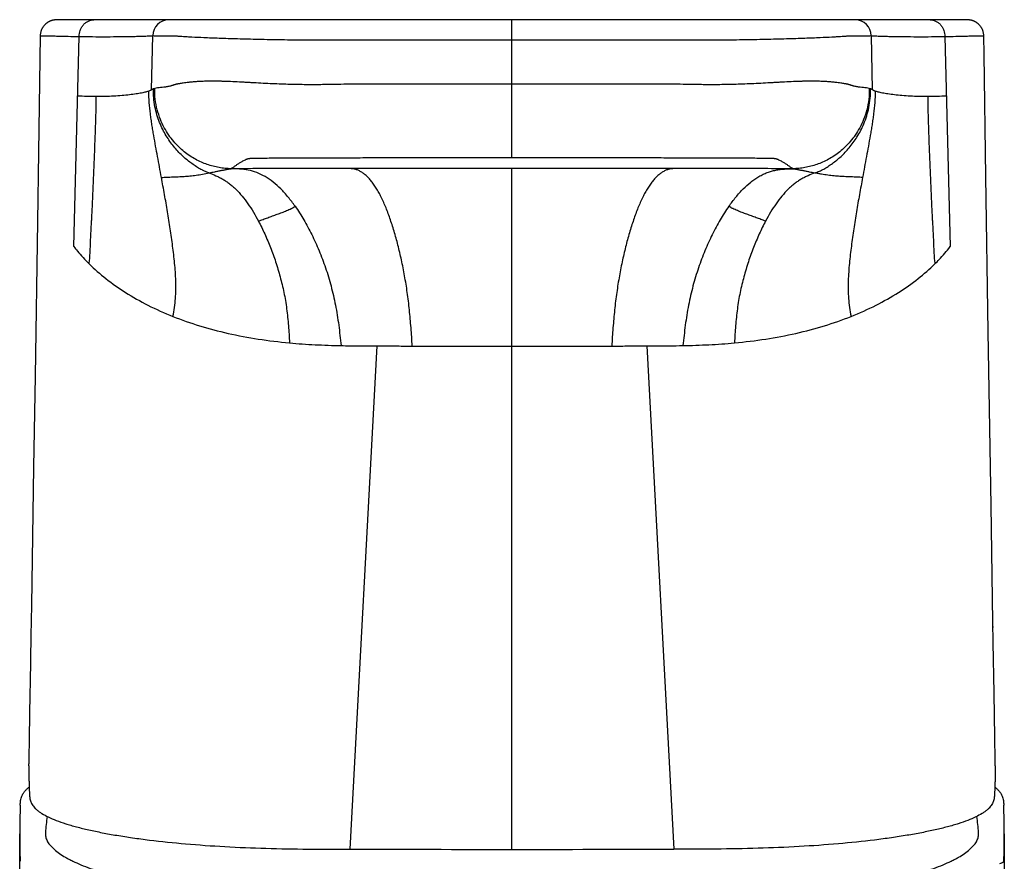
# Model space of a CAD drawing. Header units: millimetres. Extents: x -31 to 283, y -92 to 284.
# Tile 8 of 10: x -27 to 16, y 247 to 284. Entities that reach past the tile are written whole.
import ezdxf

# ---------------------------------------------------------------- set-up
doc = ezdxf.new("R2010")
doc.units = ezdxf.units.MM
doc.header["$LTSCALE"] = 23.1
doc.layers.get('0').update_dxf_attribs({"linetype": 'CONTINUOUS'})

msp = doc.modelspace()

# ---------------------------------------------------------------- linework, layer by layer
at = {"color": 7, "linetype": 'CONTINUOUS'}
for p, q in [((-25.474, 283.918), (-25.48, 283.917)), ((-25.469, 283.918), (-25.474, 283.918)), ((-25.462, 283.918), (-25.469, 283.918)), ((-25.458, 283.918), (-25.462, 283.918)), ((-25.45, 283.918), (-25.462, 283.918)), ((-25.445, 283.918), (-25.45, 283.918)), ((-24.879, 283.92), (-25.445, 283.918)), ((-25.444, 283.918), (-25.445, 283.918)), ((-20.504, 283.921), (-25.026, 283.92)), ((-17.866, 283.927), (-20.508, 283.921)), ((-6.776, 283.927), (-19.504, 283.926)), ((-14.477, 283.927), (-17.641, 283.927)), ((8.596, 283.926), (-13.342, 283.927)), ((9.577, 283.922), (9.538, 283.922)), ((9.742, 283.921), (9.664, 283.921)), ((14.219, 283.92), (9.697, 283.921)), ((12.946, 283.92), (12.946, 283.92)), ((14.321, 283.92), (14.219, 283.92)), ((14.598, 283.918), (14.321, 283.92)), ((14.606, 283.918), (14.598, 283.918)), ((14.619, 283.918), (14.605, 283.918)), ((14.611, 283.918), (14.606, 283.918)), ((14.623, 283.918), (14.619, 283.918)), ((14.624, 283.918), (14.619, 283.918)), ((14.627, 283.918), (14.624, 283.918)), ((14.632, 283.918), (14.627, 283.918)), ((-26.147, 283.221), (-26.224, 278.105)), ((15.32, 282.392), (15.307, 283.221)), ((15.401, 277.045), (15.32, 282.392)), ((-26.224, 278.105), (-26.27, 275.067)), ((15.506, 270.22), (15.401, 277.045)), ((-26.27, 275.067), (-26.376, 268.265)), ((15.627, 262.582), (15.506, 270.22)), ((-26.376, 268.265), (-26.44, 264.265)), ((-26.44, 264.265), (-26.537, 258.204)), ((15.71, 257.482), (15.627, 262.582)), ((-26.537, 258.204), (-26.559, 256.868)), ((15.725, 256.576), (15.71, 257.482)), ((15.714, 257.222), (15.712, 257.328)), ((-26.559, 256.868), (-26.595, 254.79)), ((15.764, 254.343), (15.725, 256.576)), ((-26.595, 254.79), (-26.603, 254.343)), ((-27.05, 130.926), (-27.05, 248.163)), ((-25.918, 248.217), (-25.92, 248.169)), ((15.08, 248.169), (15.078, 248.217)), ((16.21, 248.163), (16.21, 130.926))]:
    msp.add_line(p, q, dxfattribs=at)
at = {"color": 9, "linetype": 'CONTINUOUS'}
for p, q in [((-5.42, 277.871), (-5.42, 283.927)), ((-24.667, 273.957), (-24.434, 283.189)), ((-21.253, 280.852), (-21.207, 283.226)), ((10.414, 280.852), (10.368, 283.226)), ((13.595, 283.189), (13.828, 273.957)), ((-5.42, 247.483), (-5.42, 277.395)), ((-12.525, 247.488), (-11.347, 269.595)), ((0.508, 269.594), (1.685, 247.488))]:
    msp.add_line(p, q, dxfattribs=at)
at = {"color": 7, "linetype": 'CONTINUOUS'}
for points in [[(-25.48, 283.917), (-25.483, 283.917), (-25.487, 283.917), (-25.491, 283.916), (-25.495, 283.916), (-25.5, 283.916), (-25.505, 283.915), (-25.511, 283.915), (-25.517, 283.914), (-25.523, 283.913), (-25.53, 283.912), (-25.538, 283.911), (-25.546, 283.91), (-25.554, 283.909), (-25.563, 283.907), (-25.573, 283.906), (-25.583, 283.904), (-25.593, 283.901), (-25.604, 283.899), (-25.616, 283.896), (-25.628, 283.892), (-25.641, 283.889), (-25.653, 283.885), (-25.666, 283.881), (-25.678, 283.877), (-25.691, 283.872), (-25.704, 283.867), (-25.717, 283.861), (-25.73, 283.856), (-25.743, 283.849), (-25.756, 283.843), (-25.769, 283.836), (-25.782, 283.829), (-25.795, 283.822), (-25.808, 283.814), (-25.821, 283.806), (-25.834, 283.797), (-25.847, 283.789), (-25.86, 283.779), (-25.872, 283.77), (-25.885, 283.76), (-25.898, 283.749), (-25.91, 283.738), (-25.922, 283.727), (-25.935, 283.715), (-25.947, 283.703), (-25.959, 283.691), (-25.971, 283.677), (-25.982, 283.664), (-25.994, 283.65), (-26.005, 283.635), (-26.016, 283.62), (-26.027, 283.604), (-26.037, 283.588), (-26.047, 283.572), (-26.057, 283.554), (-26.067, 283.537), (-26.076, 283.519), (-26.085, 283.5), (-26.093, 283.481), (-26.101, 283.461), (-26.108, 283.44), (-26.115, 283.419), (-26.121, 283.398), (-26.127, 283.376), (-26.132, 283.353), (-26.136, 283.33), (-26.14, 283.306), (-26.143, 283.282), (-26.145, 283.257), (-26.146, 283.232), (-26.147, 283.221)], [(9.538, 283.922), (9.518, 283.922), (8.596, 283.926)], [(9.664, 283.921), (9.642, 283.921), (9.577, 283.922)], [(15.307, 283.221), (15.307, 283.232), (15.306, 283.257), (15.304, 283.282), (15.301, 283.306), (15.297, 283.33), (15.293, 283.353), (15.288, 283.376), (15.282, 283.398), (15.276, 283.419), (15.269, 283.44), (15.261, 283.461), (15.254, 283.481), (15.245, 283.5), (15.236, 283.519), (15.227, 283.537), (15.218, 283.554), (15.208, 283.572), (15.198, 283.588), (15.187, 283.604), (15.176, 283.62), (15.165, 283.635), (15.154, 283.65), (15.143, 283.664), (15.131, 283.677), (15.119, 283.691), (15.107, 283.703), (15.095, 283.715), (15.083, 283.727), (15.071, 283.738), (15.058, 283.749), (15.046, 283.76), (15.033, 283.77), (15.02, 283.779), (15.007, 283.789), (14.995, 283.797), (14.982, 283.806), (14.969, 283.814), (14.956, 283.822), (14.943, 283.829), (14.93, 283.836), (14.917, 283.843), (14.903, 283.849), (14.89, 283.856), (14.877, 283.861), (14.865, 283.867), (14.852, 283.872), (14.839, 283.877), (14.826, 283.881), (14.814, 283.885), (14.801, 283.889), (14.789, 283.892), (14.777, 283.896), (14.765, 283.899), (14.754, 283.901), (14.743, 283.904), (14.733, 283.906), (14.724, 283.907), (14.715, 283.909), (14.706, 283.91), (14.698, 283.911), (14.691, 283.912), (14.684, 283.913), (14.677, 283.914), (14.671, 283.915), (14.666, 283.915), (14.661, 283.916), (14.656, 283.916), (14.652, 283.916), (14.648, 283.917), (14.644, 283.917), (14.64, 283.917), (14.637, 283.917), (14.632, 283.918)]]:
    msp.add_lwpolyline(points, dxfattribs=at)
at = {"color": 9, "linetype": 'CONTINUOUS'}
for centre, radius, start, end in [((-20.499, 283.213), 0.708, 90.3888, 178.9711), ((9.659, 283.213), 0.708, 1.0288, 89.6099), ((-20.927, 280.18), 0.748, 104.8485, 108.8889), ((10.082, 280.161), 0.767, 71.1608, 75.1017), ((-5.727, 1634.862), 1365.275, 269.82903, 270.012899), ((-5.112, 1634.86), 1365.273, 269.9871, 270.170972)]:
    msp.add_arc(centre, radius, start, end, dxfattribs=at)
at = {"color": 7, "linetype": 'CONTINUOUS'}
for centre, radius, start, end in [((709.588, 241.351), 736.305, 178.988972, 179.230948), ((-720.424, 241.351), 736.302, 0.769052, 1.011029), ((4.023, 248.163), 31.073, 177.6662, 179.9999), ((-14.875, 248.163), 31.086, 0.0006, 2.3333), ((-5.957, 246.685), 20.019, 173.554, 175.6134), ((-4.882, 246.685), 20.019, 4.3866, 6.4455), ((4.033, 248.164), 31.083, 180.0005, 182.2229), ((-14.861, 248.163), 31.072, 357.7767, 359.9999)]:
    msp.add_arc(centre, radius, start, end, dxfattribs=at)
at = {"color": 9, "linetype": 'CONTINUOUS'}
for points, knots in [([(-24.434, 283.189), (-24.437, 283.279), (-24.417, 283.419), (-24.34, 283.589), (-24.257, 283.707), (-24.151, 283.803), (-24.033, 283.872), (-23.91, 283.912), (-23.826, 283.92), (-23.786, 283.92)], [0, 0, 0, 0, 0.248295, 0.380613, 0.513619, 0.644196, 0.769957, 0.888721, 1, 1, 1, 1]), ([(12.946, 283.92), (12.987, 283.92), (13.07, 283.912), (13.194, 283.872), (13.312, 283.803), (13.417, 283.707), (13.501, 283.589), (13.577, 283.419), (13.598, 283.279), (13.595, 283.189)], [0, 0, 0, 0, 0.111279, 0.230043, 0.355804, 0.486381, 0.619387, 0.751705, 1, 1, 1, 1]), ([(-26.147, 283.221), (-26.147, 283.22), (-26.146, 283.22), (-26.145, 283.22), (-26.143, 283.219), (-26.139, 283.219), (-26.135, 283.219), (-26.129, 283.219), (-26.122, 283.219), (-26.112, 283.219), (-26.099, 283.22), (-26.087, 283.22), (-26.074, 283.221), (-26.055, 283.221), (-26.032, 283.222), (-26.002, 283.222), (-25.97, 283.223), (-25.937, 283.224), (-25.908, 283.224), (-25.884, 283.225), (-25.865, 283.225), (-25.844, 283.225), (-25.815, 283.224), (-25.776, 283.222), (-25.721, 283.22), (-25.648, 283.217), (-25.503, 283.212), (-25.259, 283.206), (-24.884, 283.197), (-24.597, 283.192), (-24.434, 283.189)], [0, 0, 0, 0, 0.000212, 0.000624, 0.00208, 0.004285, 0.007085, 0.010257, 0.01359, 0.020493, 0.027642, 0.035031, 0.042664, 0.050539, 0.067018, 0.084472, 0.102901, 0.122309, 0.142695, 0.153248, 0.164043, 0.175886, 0.191374, 0.213512, 0.244749, 0.287237, 0.342685, 0.497374, 0.715551, 1, 1, 1, 1]), ([(-24.434, 283.189), (-24.341, 283.187), (-24.148, 283.184), (-23.747, 283.181), (-23.238, 283.18), (-22.735, 283.183), (-22.354, 283.188), (-22.098, 283.192), (-21.871, 283.197), (-21.676, 283.202), (-21.517, 283.208), (-21.395, 283.213), (-21.309, 283.218), (-21.254, 283.222), (-21.224, 283.224), (-21.211, 283.225), (-21.207, 283.226)], [0, 0, 0, 0, 0.086882, 0.179603, 0.372472, 0.5601, 0.646914, 0.726616, 0.797545, 0.858283, 0.907786, 0.945558, 0.971915, 0.98805, 0.996279, 1, 1, 1, 1]), ([(-21.207, 283.226), (-21.163, 283.225), (-21.069, 283.224), (-20.921, 283.222), (-20.79, 283.22), (-20.678, 283.219), (-20.59, 283.218), (-20.514, 283.218), (-20.452, 283.218), (-20.405, 283.218), (-20.356, 283.218), (-20.315, 283.218), (-20.282, 283.218), (-20.261, 283.218), (-20.239, 283.218), (-20.211, 283.216), (-20.163, 283.213), (-20.087, 283.208), (-19.981, 283.201), (-19.843, 283.192), (-19.673, 283.182), (-19.375, 283.166), (-18.91, 283.144), (-18.245, 283.118), (-17.444, 283.093), (-16.527, 283.07), (-15.703, 283.054), (-15.007, 283.045), (-14.465, 283.039), (-13.914, 283.036), (-13.357, 283.035), (-12.796, 283.035), (-12.045, 283.035), (-11.103, 283.035), (-9.592, 283.035), (-7.697, 283.035), (-6.179, 283.035), (-5.42, 283.035)], [0, 0, 0, 0, 0.008465, 0.017815, 0.028014, 0.03342, 0.039025, 0.044824, 0.047795, 0.050813, 0.053877, 0.056987, 0.058559, 0.060146, 0.061092, 0.062626, 0.065526, 0.070338, 0.077043, 0.085722, 0.096507, 0.109508, 0.142452, 0.184787, 0.235993, 0.294692, 0.358994, 0.392644, 0.427012, 0.46194, 0.497269, 0.53282, 0.568483, 0.640003, 0.711739, 0.855692, 1, 1, 1, 1]), ([(-5.42, 283.035), (-4.66, 283.035), (-3.143, 283.035), (-1.248, 283.035), (0.264, 283.035), (1.206, 283.035), (1.957, 283.035), (2.518, 283.035), (3.075, 283.036), (3.625, 283.039), (4.167, 283.045), (4.864, 283.054), (5.688, 283.07), (6.605, 283.093), (7.406, 283.118), (8.071, 283.144), (8.535, 283.166), (8.833, 283.182), (9.004, 283.192), (9.141, 283.201), (9.247, 283.208), (9.323, 283.213), (9.372, 283.216), (9.4, 283.218), (9.421, 283.218), (9.443, 283.218), (9.476, 283.218), (9.517, 283.218), (9.565, 283.218), (9.613, 283.218), (9.675, 283.218), (9.751, 283.218), (9.839, 283.219), (9.951, 283.22), (10.082, 283.222), (10.229, 283.224), (10.323, 283.225), (10.368, 283.226)], [0, 0, 0, 0, 0.144307, 0.28826, 0.359996, 0.431516, 0.467179, 0.502731, 0.538063, 0.572993, 0.607364, 0.641017, 0.705318, 0.764016, 0.81522, 0.857554, 0.890496, 0.903497, 0.91428, 0.922959, 0.929663, 0.934473, 0.937376, 0.938907, 0.939855, 0.941441, 0.943013, 0.946123, 0.949187, 0.952205, 0.955176, 0.960975, 0.96658, 0.971986, 0.982185, 0.991535, 1, 1, 1, 1]), ([(10.368, 283.226), (10.372, 283.225), (10.385, 283.224), (10.415, 283.222), (10.469, 283.218), (10.555, 283.213), (10.678, 283.208), (10.837, 283.202), (11.032, 283.197), (11.259, 283.192), (11.514, 283.188), (11.895, 283.183), (12.398, 283.18), (12.907, 283.181), (13.308, 283.184), (13.501, 283.187), (13.595, 283.189)], [0, 0, 0, 0, 0.003721, 0.01195, 0.028086, 0.054441, 0.092215, 0.141717, 0.202455, 0.273383, 0.353086, 0.439899, 0.627528, 0.820397, 0.913119, 1, 1, 1, 1]), ([(13.595, 283.189), (13.757, 283.192), (14.044, 283.197), (14.42, 283.206), (14.664, 283.212), (14.808, 283.217), (14.882, 283.22), (14.937, 283.222), (14.976, 283.224), (15.004, 283.225), (15.026, 283.225), (15.045, 283.225), (15.069, 283.224), (15.097, 283.224), (15.131, 283.223), (15.162, 283.222), (15.192, 283.222), (15.216, 283.221), (15.234, 283.221), (15.247, 283.22), (15.26, 283.22), (15.272, 283.219), (15.282, 283.219), (15.29, 283.219), (15.295, 283.219), (15.3, 283.219), (15.303, 283.219), (15.306, 283.22), (15.307, 283.22), (15.307, 283.22), (15.307, 283.221)], [0, 0, 0, 0, 0.284449, 0.502626, 0.657315, 0.712763, 0.755251, 0.786488, 0.808626, 0.824114, 0.835957, 0.846752, 0.857305, 0.877691, 0.897099, 0.915528, 0.932982, 0.949461, 0.957336, 0.964969, 0.972358, 0.979507, 0.98641, 0.989743, 0.992915, 0.995715, 0.99792, 0.999376, 0.999788, 1, 1, 1, 1]), ([(-5.42, 281.094), (-5.755, 281.094), (-6.426, 281.094), (-7.431, 281.093), (-8.435, 281.093), (-9.27, 281.093), (-9.937, 281.092), (-10.436, 281.092), (-10.935, 281.091), (-11.434, 281.091), (-11.848, 281.091), (-12.18, 281.09), (-12.517, 281.09), (-12.864, 281.089), (-13.226, 281.084), (-13.519, 281.079), (-13.826, 281.072), (-14.145, 281.069), (-14.476, 281.071), (-14.82, 281.076), (-15.18, 281.084), (-15.557, 281.096), (-15.95, 281.111), (-16.356, 281.131), (-16.702, 281.149), (-16.981, 281.165), (-17.257, 281.18), (-17.587, 281.198), (-17.906, 281.211), (-18.145, 281.219), (-18.31, 281.223), (-18.464, 281.226), (-18.65, 281.226), (-18.86, 281.222), (-19.088, 281.215), (-19.288, 281.204), (-19.462, 281.19), (-19.613, 281.176), (-19.743, 281.161), (-19.855, 281.145), (-19.951, 281.13), (-20.031, 281.116), (-20.09, 281.105), (-20.13, 281.097), (-20.156, 281.091), (-20.178, 281.086), (-20.196, 281.081), (-20.21, 281.076), (-20.22, 281.073), (-20.228, 281.07), (-20.235, 281.07), (-20.24, 281.069), (-20.246, 281.069), (-20.254, 281.067), (-20.263, 281.064), (-20.273, 281.06), (-20.283, 281.056), (-20.293, 281.052), (-20.306, 281.047), (-20.323, 281.042), (-20.349, 281.033), (-20.382, 281.023), (-20.434, 281.008), (-20.498, 280.993), (-20.574, 280.979), (-20.648, 280.968), (-20.744, 280.957), (-20.86, 280.945), (-20.993, 280.93), (-21.078, 280.914), (-21.119, 280.903)], [0, 0, 0, 0, 0.063988, 0.127896, 0.191694, 0.255363, 0.287148, 0.31889, 0.350606, 0.382266, 0.413908, 0.429707, 0.445472, 0.478219, 0.495822, 0.514482, 0.534108, 0.554389, 0.57537, 0.597214, 0.620059, 0.644021, 0.669052, 0.695011, 0.721631, 0.735065, 0.748435, 0.774238, 0.798139, 0.809293, 0.819815, 0.829617, 0.838711, 0.855171, 0.869672, 0.882304, 0.893295, 0.902901, 0.911232, 0.918382, 0.924498, 0.929649, 0.933972, 0.935841, 0.937509, 0.938967, 0.940154, 0.941055, 0.941742, 0.942274, 0.942677, 0.943007, 0.94329, 0.943761, 0.944501, 0.945187, 0.945866, 0.946543, 0.947217, 0.948557, 0.949885, 0.952506, 0.955085, 0.960131, 0.965039, 0.969821, 0.974482, 0.983453, 0.99195, 1, 1, 1, 1]), ([(10.279, 280.903), (10.239, 280.914), (10.153, 280.93), (10.02, 280.945), (9.905, 280.957), (9.809, 280.968), (9.734, 280.979), (9.658, 280.993), (9.594, 281.008), (9.543, 281.023), (9.51, 281.033), (9.484, 281.042), (9.467, 281.047), (9.454, 281.052), (9.444, 281.056), (9.434, 281.06), (9.424, 281.064), (9.414, 281.067), (9.406, 281.069), (9.401, 281.069), (9.396, 281.07), (9.389, 281.07), (9.381, 281.073), (9.37, 281.076), (9.356, 281.081), (9.338, 281.086), (9.316, 281.091), (9.291, 281.097), (9.25, 281.105), (9.192, 281.116), (9.111, 281.13), (9.016, 281.145), (8.904, 281.161), (8.773, 281.176), (8.622, 281.19), (8.448, 281.204), (8.249, 281.215), (8.02, 281.222), (7.81, 281.226), (7.625, 281.226), (7.47, 281.223), (7.305, 281.219), (7.067, 281.211), (6.748, 281.198), (6.417, 281.18), (6.142, 281.165), (5.862, 281.149), (5.517, 281.131), (5.11, 281.111), (4.717, 281.096), (4.341, 281.084), (3.981, 281.076), (3.636, 281.071), (3.306, 281.069), (2.986, 281.072), (2.679, 281.079), (2.386, 281.084), (2.024, 281.089), (1.678, 281.09), (1.34, 281.09), (1.009, 281.091), (0.594, 281.091), (0.096, 281.091), (-0.403, 281.092), (-0.902, 281.092), (-1.57, 281.093), (-2.405, 281.093), (-3.408, 281.093), (-4.413, 281.094), (-5.084, 281.094), (-5.42, 281.094)], [0, 0, 0, 0, 0.00805, 0.016547, 0.025517, 0.030179, 0.034961, 0.039869, 0.044915, 0.047494, 0.050115, 0.051443, 0.052783, 0.053457, 0.054134, 0.054813, 0.055499, 0.056239, 0.05671, 0.056993, 0.057323, 0.057726, 0.058258, 0.058945, 0.059847, 0.061033, 0.062491, 0.06416, 0.066028, 0.070352, 0.075503, 0.081619, 0.08877, 0.097101, 0.106707, 0.117698, 0.130331, 0.144832, 0.161292, 0.170387, 0.180189, 0.190711, 0.201866, 0.225767, 0.251571, 0.264941, 0.278375, 0.304994, 0.330953, 0.355983, 0.379945, 0.40279, 0.424634, 0.445614, 0.465895, 0.485521, 0.50418, 0.521783, 0.554529, 0.570295, 0.586093, 0.617736, 0.649395, 0.681111, 0.712853, 0.744638, 0.808306, 0.872104, 0.936012, 1, 1, 1, 1]), ([(-21.378, 280.787), (-21.397, 280.78), (-21.44, 280.766), (-21.544, 280.737), (-21.71, 280.701), (-21.948, 280.66), (-22.236, 280.623), (-22.564, 280.591), (-22.924, 280.567), (-23.303, 280.551), (-23.561, 280.547), (-23.691, 280.547)], [0, 0, 0, 0, 0.026037, 0.057998, 0.139443, 0.243823, 0.369331, 0.512129, 0.668129, 0.832515, 1, 1, 1, 1]), ([(-21.253, 280.852), (-21.257, 280.849), (-21.266, 280.841), (-21.288, 280.827), (-21.326, 280.808), (-21.358, 280.795), (-21.378, 280.787)], [0, 0, 0, 0, 0.093726, 0.261667, 0.553182, 1, 1, 1, 1]), ([(-20.823, 277), (-20.851, 277.152), (-20.907, 277.457), (-20.992, 277.915), (-21.078, 278.376), (-21.147, 278.763), (-21.2, 279.075), (-21.238, 279.312), (-21.275, 279.551), (-21.32, 279.875), (-21.364, 280.287), (-21.378, 280.62), (-21.378, 280.787)], [0, 0, 0, 0, 0.121095, 0.242633, 0.364815, 0.488065, 0.550201, 0.612733, 0.675743, 0.739372, 0.868699, 1, 1, 1, 1]), ([(-21.169, 280.888), (-21.176, 280.885), (-21.191, 280.88), (-21.208, 280.873), (-21.222, 280.867), (-21.232, 280.862), (-21.243, 280.858), (-21.249, 280.854), (-21.253, 280.852)], [0, 0, 0, 0, 0.249968, 0.498761, 0.625106, 0.749511, 0.868905, 1, 1, 1, 1]), ([(-18.733, 277.196), (-18.767, 277.209), (-18.835, 277.235), (-18.92, 277.27), (-18.988, 277.3), (-19.055, 277.334), (-19.139, 277.379), (-19.238, 277.438), (-19.371, 277.523), (-19.535, 277.638), (-19.729, 277.79), (-19.919, 277.959), (-20.104, 278.147), (-20.283, 278.354), (-20.455, 278.583), (-20.619, 278.834), (-20.77, 279.11), (-20.958, 279.527), (-21.134, 280.119), (-21.177, 280.626), (-21.169, 280.887)], [0, 0, 0, 0, 0.023324, 0.046827, 0.058693, 0.070665, 0.094922, 0.119554, 0.144498, 0.195357, 0.247702, 0.301833, 0.357942, 0.416236, 0.476984, 0.540546, 0.60743, 0.67829, 0.832718, 1, 1, 1, 1]), ([(-17.764, 277.381), (-17.852, 277.383), (-18.028, 277.392), (-18.381, 277.439), (-18.732, 277.531), (-19.073, 277.666), (-19.419, 277.838), (-19.845, 278.123), (-20.229, 278.497), (-20.509, 278.862), (-20.707, 279.186), (-20.88, 279.556), (-21.067, 280.124), (-21.123, 280.588), (-21.119, 280.903)], [0, 0, 0, 0, 0.048971, 0.09812, 0.197902, 0.249288, 0.30208, 0.412642, 0.532859, 0.598194, 0.668184, 0.743784, 0.824982, 1, 1, 1, 1]), ([(10.279, 280.903), (10.284, 280.588), (10.228, 280.124), (10.041, 279.556), (9.868, 279.186), (9.669, 278.862), (9.389, 278.497), (9.005, 278.123), (8.58, 277.838), (8.233, 277.666), (7.892, 277.531), (7.542, 277.439), (7.189, 277.392), (7.013, 277.383), (6.925, 277.381)], [0, 0, 0, 0, 0.175018, 0.256216, 0.331816, 0.401806, 0.467141, 0.587358, 0.69792, 0.750712, 0.802098, 0.90188, 0.951029, 1, 1, 1, 1]), ([(7.893, 277.196), (7.926, 277.208), (7.991, 277.233), (8.088, 277.272), (8.184, 277.317), (8.28, 277.368), (8.376, 277.424), (8.503, 277.504), (8.663, 277.614), (8.853, 277.759), (9.04, 277.922), (9.224, 278.103), (9.403, 278.305), (9.577, 278.528), (9.744, 278.776), (9.901, 279.051), (10.099, 279.473), (10.29, 280.084), (10.338, 280.612), (10.33, 280.888)], [0, 0, 0, 0, 0.022066, 0.044364, 0.067032, 0.090151, 0.113709, 0.137664, 0.186715, 0.237421, 0.29015, 0.345058, 0.40241, 0.462552, 0.525908, 0.593053, 0.664749, 0.82379, 1, 1, 1, 1]), ([(10.539, 280.787), (10.539, 280.62), (10.524, 280.287), (10.48, 279.875), (10.436, 279.551), (10.399, 279.312), (10.36, 279.075), (10.307, 278.763), (10.238, 278.376), (10.153, 277.915), (10.068, 277.457), (10.012, 277.152), (9.984, 277)], [0, 0, 0, 0, 0.131301, 0.260628, 0.324257, 0.387267, 0.449799, 0.511935, 0.635185, 0.757367, 0.878905, 1, 1, 1, 1]), ([(10.413, 280.852), (10.41, 280.854), (10.403, 280.858), (10.393, 280.862), (10.383, 280.867), (10.369, 280.873), (10.351, 280.88), (10.337, 280.885), (10.33, 280.888)], [0, 0, 0, 0, 0.131095, 0.250489, 0.374894, 0.501239, 0.750032, 1, 1, 1, 1]), ([(10.539, 280.787), (10.528, 280.791), (10.508, 280.799), (10.482, 280.81), (10.461, 280.821), (10.445, 280.83), (10.433, 280.837), (10.425, 280.843), (10.419, 280.848), (10.415, 280.851), (10.414, 280.852)], [0, 0, 0, 0, 0.244771, 0.446804, 0.610166, 0.738332, 0.834846, 0.906207, 0.959703, 1, 1, 1, 1]), ([(12.851, 280.547), (12.721, 280.547), (12.463, 280.551), (12.084, 280.567), (11.725, 280.591), (11.396, 280.623), (11.109, 280.66), (10.87, 280.701), (10.705, 280.737), (10.6, 280.766), (10.558, 280.78), (10.539, 280.787)], [0, 0, 0, 0, 0.167485, 0.331871, 0.487871, 0.630669, 0.756177, 0.860557, 0.942002, 0.973963, 1, 1, 1, 1]), ([(-23.691, 280.547), (-23.831, 280.546), (-24.101, 280.55), (-24.37, 280.563), (-24.5, 280.573)], [0, 0, 0, 0, 0.517385, 1, 1, 1, 1]), ([(-24.002, 273.205), (-23.991, 273.278), (-23.973, 273.426), (-23.957, 273.652), (-23.946, 273.881), (-23.94, 274.073), (-23.935, 274.227), (-23.929, 274.38), (-23.919, 274.571), (-23.907, 274.8), (-23.893, 275.028), (-23.88, 275.256), (-23.864, 275.562), (-23.847, 275.944), (-23.828, 276.402), (-23.808, 276.861), (-23.787, 277.32), (-23.768, 277.779), (-23.75, 278.239), (-23.732, 278.699), (-23.719, 279.082), (-23.709, 279.389), (-23.698, 279.697), (-23.687, 280.083), (-23.687, 280.392), (-23.691, 280.547)], [0, 0, 0, 0, 0.030229, 0.061059, 0.092309, 0.123752, 0.139471, 0.155151, 0.186394, 0.217533, 0.248623, 0.279718, 0.310866, 0.373307, 0.435819, 0.498303, 0.560787, 0.623311, 0.685877, 0.748473, 0.811121, 0.842479, 0.873869, 0.936785, 1, 1, 1, 1]), ([(12.851, 280.547), (12.847, 280.392), (12.847, 280.083), (12.859, 279.697), (12.869, 279.389), (12.88, 279.082), (12.893, 278.699), (12.91, 278.239), (12.929, 277.779), (12.948, 277.32), (12.968, 276.861), (12.988, 276.402), (13.008, 275.944), (13.025, 275.562), (13.041, 275.256), (13.054, 275.028), (13.067, 274.8), (13.08, 274.571), (13.089, 274.38), (13.095, 274.227), (13.101, 274.073), (13.107, 273.881), (13.117, 273.652), (13.134, 273.426), (13.151, 273.278), (13.162, 273.205)], [0, 0, 0, 0, 0.063215, 0.126131, 0.157521, 0.188879, 0.251527, 0.314123, 0.376689, 0.439213, 0.501697, 0.564181, 0.626693, 0.689134, 0.720282, 0.751377, 0.782467, 0.813606, 0.844849, 0.860529, 0.876248, 0.907691, 0.938941, 0.969771, 1, 1, 1, 1]), ([(13.661, 280.573), (13.531, 280.563), (13.261, 280.55), (12.991, 280.546), (12.851, 280.547)], [0, 0, 0, 0, 0.482615, 1, 1, 1, 1]), ([(-17.764, 277.381), (-17.728, 277.404), (-17.658, 277.452), (-17.555, 277.525), (-17.468, 277.586), (-17.394, 277.633), (-17.335, 277.669), (-17.272, 277.705), (-17.205, 277.741), (-17.144, 277.771), (-17.093, 277.794), (-17.06, 277.809), (-17.035, 277.819), (-17.02, 277.826), (-17.009, 277.83), (-16.995, 277.833), (-16.974, 277.835), (-16.938, 277.837), (-16.886, 277.839), (-16.816, 277.841), (-16.732, 277.843), (-16.633, 277.845), (-16.472, 277.848), (-16.237, 277.851), (-15.919, 277.854), (-15.556, 277.857), (-15.155, 277.859), (-14.724, 277.861), (-14.269, 277.862), (-13.798, 277.864), (-13.154, 277.865), (-12.341, 277.866), (-11.359, 277.867), (-10.375, 277.869), (-9.387, 277.87), (-8.397, 277.87), (-7.074, 277.871), (-6.082, 277.871), (-5.42, 277.871)], [0, 0, 0, 0, 0.010305, 0.020326, 0.030517, 0.035817, 0.041334, 0.047128, 0.053263, 0.059806, 0.063252, 0.066825, 0.068662, 0.069597, 0.070716, 0.071515, 0.073044, 0.07582, 0.080117, 0.085703, 0.092495, 0.100471, 0.10961, 0.131212, 0.156902, 0.186197, 0.218505, 0.2533, 0.289988, 0.327909, 0.366548, 0.444892, 0.523627, 0.602605, 0.68181, 0.761196, 0.84072, 1, 1, 1, 1]), ([(-5.42, 277.871), (-4.758, 277.871), (-3.765, 277.871), (-2.442, 277.87), (-1.452, 277.87), (-0.465, 277.869), (0.52, 277.867), (1.501, 277.866), (2.315, 277.865), (2.959, 277.864), (3.43, 277.862), (3.884, 277.861), (4.316, 277.859), (4.716, 277.857), (5.079, 277.854), (5.398, 277.851), (5.632, 277.848), (5.793, 277.845), (5.893, 277.843), (5.977, 277.841), (6.046, 277.839), (6.099, 277.837), (6.135, 277.835), (6.156, 277.833), (6.17, 277.83), (6.181, 277.826), (6.196, 277.819), (6.22, 277.809), (6.254, 277.794), (6.305, 277.771), (6.365, 277.741), (6.433, 277.705), (6.496, 277.669), (6.555, 277.633), (6.628, 277.586), (6.715, 277.525), (6.819, 277.452), (6.889, 277.404), (6.925, 277.381)], [0, 0, 0, 0, 0.159281, 0.238806, 0.318193, 0.397398, 0.476377, 0.555112, 0.633457, 0.672095, 0.710016, 0.746705, 0.781499, 0.813807, 0.843102, 0.868791, 0.890392, 0.899532, 0.907507, 0.914299, 0.919884, 0.924181, 0.926957, 0.928485, 0.929284, 0.930402, 0.931338, 0.933174, 0.936748, 0.940194, 0.946736, 0.952872, 0.958666, 0.964182, 0.969483, 0.979674, 0.989695, 1, 1, 1, 1]), ([(-18.733, 277.196), (-18.692, 277.205), (-18.608, 277.223), (-18.478, 277.25), (-18.364, 277.273), (-18.27, 277.29), (-18.199, 277.304), (-18.129, 277.317), (-18.061, 277.33), (-17.995, 277.344), (-17.942, 277.355), (-17.901, 277.363), (-17.873, 277.368), (-17.846, 277.373), (-17.822, 277.376), (-17.803, 277.378), (-17.79, 277.379), (-17.782, 277.38), (-17.775, 277.381), (-17.77, 277.381), (-17.767, 277.381), (-17.766, 277.381), (-17.765, 277.382), (-17.764, 277.382), (-17.764, 277.382)], [0, 0, 0, 0, 0.125689, 0.261659, 0.405521, 0.478626, 0.551645, 0.623994, 0.695027, 0.763857, 0.829174, 0.860031, 0.889409, 0.917053, 0.942327, 0.964416, 0.974001, 0.982398, 0.989401, 0.994804, 0.996841, 0.998401, 0.99946, 1, 1, 1, 1]), ([(-12.668, 277.39), (-13.095, 277.389), (-14.794, 277.387), (-16.493, 277.384), (-17.764, 277.381)], [0, 0, 0, 0, 0.251774, 1, 1, 1, 1]), ([(-14.947, 275.729), (-15.045, 275.867), (-15.244, 276.131), (-15.567, 276.49), (-15.904, 276.798), (-16.258, 277.046), (-16.628, 277.221), (-17.005, 277.327), (-17.385, 277.373), (-17.638, 277.38), (-17.764, 277.382)], [0, 0, 0, 0, 0.148026, 0.288899, 0.42227, 0.547594, 0.665576, 0.778791, 0.889698, 1, 1, 1, 1]), ([(-5.42, 277.395), (-6.026, 277.395), (-8.442, 277.394), (-10.858, 277.392), (-12.668, 277.39)], [0, 0, 0, 0, 0.250789, 1, 1, 1, 1]), ([(-9.801, 269.593), (-9.818, 269.859), (-9.845, 270.258), (-9.888, 270.787), (-9.926, 271.178), (-9.969, 271.564), (-10.035, 272.064), (-10.132, 272.667), (-10.27, 273.362), (-10.424, 274.016), (-10.593, 274.628), (-10.775, 275.196), (-10.97, 275.712), (-11.147, 276.104), (-11.297, 276.384), (-11.41, 276.572), (-11.526, 276.742), (-11.645, 276.894), (-11.767, 277.026), (-11.892, 277.138), (-12.019, 277.229), (-12.147, 277.3), (-12.257, 277.343), (-12.344, 277.366), (-12.409, 277.377), (-12.474, 277.383), (-12.56, 277.388), (-12.625, 277.39), (-12.668, 277.391)], [0, 0, 0, 0, 0.090993, 0.136152, 0.180869, 0.224989, 0.268395, 0.352739, 0.433265, 0.509624, 0.581825, 0.649693, 0.712544, 0.769729, 0.796099, 0.820967, 0.844342, 0.866235, 0.886632, 0.905566, 0.923218, 0.939817, 0.955534, 0.963124, 0.970579, 0.977959, 0.985314, 1, 1, 1, 1]), ([(1.828, 277.39), (1.227, 277.391), (-1.189, 277.393), (-3.605, 277.395), (-5.42, 277.395)], [0, 0, 0, 0, 0.248896, 1, 1, 1, 1]), ([(1.828, 277.391), (1.785, 277.39), (1.721, 277.388), (1.634, 277.383), (1.57, 277.377), (1.505, 277.366), (1.417, 277.343), (1.308, 277.3), (1.179, 277.229), (1.052, 277.138), (0.927, 277.026), (0.805, 276.894), (0.686, 276.742), (0.57, 276.572), (0.458, 276.384), (0.308, 276.104), (0.13, 275.712), (-0.064, 275.196), (-0.246, 274.628), (-0.415, 274.016), (-0.57, 273.362), (-0.707, 272.667), (-0.804, 272.064), (-0.87, 271.564), (-0.914, 271.178), (-0.951, 270.787), (-0.994, 270.258), (-1.021, 269.859), (-1.038, 269.593)], [0, 0, 0, 0, 0.014686, 0.022041, 0.029421, 0.036876, 0.044466, 0.060183, 0.076782, 0.094434, 0.113368, 0.133765, 0.155658, 0.179033, 0.203901, 0.230271, 0.287456, 0.350307, 0.418175, 0.490376, 0.566735, 0.647261, 0.731605, 0.775011, 0.819132, 0.863848, 0.909007, 1, 1, 1, 1]), ([(6.925, 277.381), (6.503, 277.382), (4.804, 277.385), (3.106, 277.388), (1.828, 277.39)], [0, 0, 0, 0, 0.248065, 1, 1, 1, 1]), ([(4.108, 275.729), (4.205, 275.867), (4.357, 276.067), (4.573, 276.317), (4.787, 276.545), (5.012, 276.751), (5.25, 276.927), (5.428, 277.041), (5.61, 277.136), (5.795, 277.215), (5.981, 277.275), (6.169, 277.32), (6.358, 277.35), (6.609, 277.375), (6.799, 277.38), (6.925, 277.382)], [0, 0, 0, 0, 0.147996, 0.219341, 0.288896, 0.422177, 0.485769, 0.547382, 0.607233, 0.665523, 0.722591, 0.778794, 0.834425, 0.889734, 1, 1, 1, 1]), ([(6.925, 277.382), (6.925, 277.382), (6.925, 277.382), (6.926, 277.381), (6.928, 277.381), (6.931, 277.381), (6.936, 277.381), (6.942, 277.38), (6.951, 277.379), (6.964, 277.378), (6.982, 277.376), (7.007, 277.373), (7.033, 277.368), (7.062, 277.363), (7.102, 277.355), (7.155, 277.344), (7.222, 277.33), (7.29, 277.317), (7.36, 277.304), (7.431, 277.29), (7.524, 277.273), (7.638, 277.25), (7.769, 277.223), (7.853, 277.205), (7.893, 277.196)], [0, 0, 0, 0, 0.00054, 0.001599, 0.003159, 0.005196, 0.010599, 0.017602, 0.025999, 0.035584, 0.057673, 0.082947, 0.110592, 0.139969, 0.170826, 0.236143, 0.304973, 0.376006, 0.448355, 0.521374, 0.594479, 0.738341, 0.874311, 1, 1, 1, 1]), ([(-20.823, 277), (-20.739, 277.003), (-20.614, 277.008), (-20.448, 277.015), (-20.285, 277.022), (-20.078, 277.031), (-19.826, 277.045), (-19.565, 277.065), (-19.295, 277.096), (-19.016, 277.139), (-18.828, 277.175), (-18.733, 277.196)], [0, 0, 0, 0, 0.120178, 0.178639, 0.236747, 0.353479, 0.473094, 0.59726, 0.726737, 0.861097, 1, 1, 1, 1]), ([(-20.318, 270.894), (-20.263, 271.153), (-20.193, 271.675), (-20.183, 272.33), (-20.209, 272.845), (-20.242, 273.227), (-20.283, 273.607), (-20.329, 273.985), (-20.38, 274.363), (-20.435, 274.74), (-20.493, 275.117), (-20.575, 275.619), (-20.685, 276.246), (-20.777, 276.748), (-20.823, 277)], [0, 0, 0, 0, 0.129197, 0.255683, 0.318178, 0.380341, 0.442316, 0.504197, 0.566034, 0.627863, 0.6897, 0.751558, 0.875487, 1, 1, 1, 1]), ([(-18.733, 277.196), (-18.629, 277.157), (-18.474, 277.097), (-18.272, 277.002), (-18.121, 276.92), (-17.972, 276.827), (-17.826, 276.721), (-17.683, 276.604), (-17.494, 276.427), (-17.267, 276.177), (-17.015, 275.842), (-16.777, 275.472), (-16.63, 275.212), (-16.559, 275.077)], [0, 0, 0, 0, 0.106178, 0.160138, 0.215103, 0.271323, 0.329012, 0.388402, 0.449621, 0.577465, 0.712259, 0.853389, 1, 1, 1, 1]), ([(7.893, 277.196), (7.79, 277.157), (7.635, 277.097), (7.432, 277.002), (7.281, 276.92), (7.133, 276.827), (6.986, 276.721), (6.843, 276.604), (6.654, 276.427), (6.428, 276.177), (6.175, 275.842), (5.938, 275.472), (5.791, 275.212), (5.72, 275.077)], [0, 0, 0, 0, 0.106178, 0.160138, 0.215102, 0.271322, 0.32901, 0.3884, 0.449618, 0.577462, 0.712256, 0.853388, 1, 1, 1, 1]), ([(9.984, 277), (9.899, 277.003), (9.734, 277.009), (9.486, 277.02), (9.239, 277.031), (8.987, 277.045), (8.726, 277.065), (8.456, 277.096), (8.225, 277.131), (8.037, 277.166), (7.941, 277.186), (7.893, 277.196)], [0, 0, 0, 0, 0.120172, 0.23674, 0.353538, 0.47322, 0.597348, 0.726716, 0.861046, 0.929962, 1, 1, 1, 1]), ([(9.984, 277), (9.937, 276.748), (9.846, 276.246), (9.736, 275.619), (9.654, 275.117), (9.596, 274.74), (9.541, 274.363), (9.49, 273.985), (9.443, 273.607), (9.402, 273.227), (9.37, 272.845), (9.344, 272.33), (9.353, 271.675), (9.424, 271.153), (9.479, 270.894)], [0, 0, 0, 0, 0.124513, 0.248442, 0.3103, 0.372137, 0.433966, 0.495803, 0.557684, 0.619659, 0.681822, 0.744317, 0.870803, 1, 1, 1, 1]), ([(-16.559, 275.077), (-16.491, 275.103), (-16.356, 275.155), (-16.151, 275.231), (-15.943, 275.307), (-15.768, 275.369), (-15.629, 275.42), (-15.525, 275.459), (-15.422, 275.498), (-15.32, 275.539), (-15.221, 275.582), (-15.139, 275.618), (-15.075, 275.649), (-15.016, 275.682), (-14.974, 275.71), (-14.947, 275.729)], [0, 0, 0, 0, 0.124339, 0.250195, 0.377419, 0.50523, 0.569189, 0.632934, 0.696428, 0.759386, 0.821702, 0.883376, 0.913562, 0.943074, 1, 1, 1, 1]), ([(-14.947, 275.729), (-14.812, 275.537), (-14.554, 275.13), (-14.206, 274.478), (-13.887, 273.774), (-13.602, 273.022), (-13.4, 272.362), (-13.264, 271.811), (-13.173, 271.385), (-13.097, 270.949), (-13.033, 270.507), (-12.978, 270.06), (-12.946, 269.761), (-12.93, 269.611)], [0, 0, 0, 0, 0.108104, 0.221704, 0.34029, 0.463661, 0.591949, 0.657869, 0.724856, 0.792794, 0.861466, 0.930607, 1, 1, 1, 1]), ([(4.108, 275.729), (3.973, 275.537), (3.781, 275.236), (3.547, 274.815), (3.316, 274.367), (3.048, 273.774), (2.812, 273.153), (2.644, 272.634), (2.528, 272.228), (2.424, 271.811), (2.334, 271.385), (2.257, 270.949), (2.172, 270.358), (2.122, 269.911), (2.091, 269.611)], [0, 0, 0, 0, 0.108094, 0.164272, 0.221727, 0.340292, 0.463677, 0.527203, 0.591958, 0.657888, 0.724877, 0.792799, 0.861472, 1, 1, 1, 1]), ([(5.72, 275.077), (5.652, 275.103), (5.516, 275.155), (5.311, 275.231), (5.103, 275.307), (4.929, 275.369), (4.79, 275.42), (4.686, 275.459), (4.583, 275.498), (4.481, 275.539), (4.381, 275.582), (4.299, 275.618), (4.236, 275.649), (4.177, 275.682), (4.135, 275.71), (4.108, 275.729)], [0, 0, 0, 0, 0.124339, 0.250194, 0.377417, 0.505228, 0.569186, 0.632931, 0.696425, 0.759383, 0.821699, 0.883373, 0.91356, 0.943073, 1, 1, 1, 1]), ([(-16.559, 275.077), (-16.461, 274.893), (-16.275, 274.511), (-16.024, 273.915), (-15.797, 273.288), (-15.598, 272.629), (-15.462, 272.059), (-15.373, 271.588), (-15.299, 271.101), (-15.237, 270.481), (-15.208, 269.982), (-15.196, 269.731)], [0, 0, 0, 0, 0.112355, 0.228658, 0.348515, 0.47202, 0.599285, 0.664381, 0.730419, 0.864597, 1, 1, 1, 1]), ([(5.72, 275.077), (5.622, 274.893), (5.436, 274.511), (5.185, 273.915), (4.958, 273.288), (4.793, 272.743), (4.678, 272.292), (4.601, 271.944), (4.534, 271.588), (4.479, 271.225), (4.435, 270.856), (4.39, 270.357), (4.369, 269.982), (4.357, 269.731)], [0, 0, 0, 0, 0.11236, 0.228625, 0.348519, 0.47201, 0.535167, 0.59928, 0.664383, 0.730426, 0.797243, 0.8646, 1, 1, 1, 1]), ([(-24.667, 273.957), (-24.617, 273.892), (-24.409, 273.63), (-24.182, 273.383), (-24.002, 273.205)], [0, 0, 0, 0, 0.24342, 1, 1, 1, 1]), ([(13.163, 273.205), (13.224, 273.265), (13.458, 273.505), (13.676, 273.759), (13.828, 273.957)], [0, 0, 0, 0, 0.256894, 1, 1, 1, 1]), ([(-24.002, 273.205), (-23.768, 272.973), (-23.255, 272.524), (-22.388, 271.916), (-21.402, 271.361), (-20.691, 271.042), (-20.318, 270.894)], [0, 0, 0, 0, 0.225273, 0.466649, 0.724889, 1, 1, 1, 1]), ([(9.479, 270.894), (9.852, 271.042), (10.563, 271.361), (11.549, 271.916), (12.416, 272.524), (12.929, 272.973), (13.163, 273.205)], [0, 0, 0, 0, 0.275111, 0.533352, 0.774728, 1, 1, 1, 1]), ([(-20.318, 270.894), (-19.935, 270.74), (-19.135, 270.461), (-17.881, 270.129), (-16.559, 269.882), (-15.655, 269.773), (-15.196, 269.731)], [0, 0, 0, 0, 0.235213, 0.481842, 0.737711, 1, 1, 1, 1]), ([(4.357, 269.731), (4.816, 269.773), (5.72, 269.882), (7.041, 270.129), (8.295, 270.461), (9.095, 270.74), (9.479, 270.894)], [0, 0, 0, 0, 0.262289, 0.518158, 0.764787, 1, 1, 1, 1]), ([(-15.196, 269.731), (-14.82, 269.696), (-14.066, 269.644), (-13.309, 269.619), (-12.93, 269.611)], [0, 0, 0, 0, 0.498746, 1, 1, 1, 1]), ([(-12.93, 269.611), (-12.798, 269.609), (-12.271, 269.599), (-11.743, 269.596), (-11.347, 269.595)], [0, 0, 0, 0, 0.249935, 1, 1, 1, 1]), ([(-11.347, 269.595), (-11.089, 269.595), (-10.574, 269.594), (-10.059, 269.593), (-9.801, 269.593)], [0, 0, 0, 0, 0.5, 1, 1, 1, 1]), ([(-1.038, 269.593), (-0.781, 269.593), (-0.265, 269.594), (0.25, 269.594), (0.508, 269.595)], [0, 0, 0, 0, 0.5, 1, 1, 1, 1]), ([(0.508, 269.595), (0.64, 269.595), (1.167, 269.598), (1.695, 269.603), (2.091, 269.611)], [0, 0, 0, 0, 0.25004, 1, 1, 1, 1]), ([(2.091, 269.611), (2.47, 269.619), (3.226, 269.644), (3.981, 269.696), (4.357, 269.731)], [0, 0, 0, 0, 0.501254, 1, 1, 1, 1])]:
    msp.add_open_spline(points, degree=3, knots=knots, dxfattribs=at)
at = {"color": 7, "linetype": 'CONTINUOUS'}
for points, knots in [([(-26.652, 251.15), (-26.652, 251.16), (-26.652, 251.188), (-26.652, 251.216), (-26.651, 251.234)], [0, 0, 0, 0, 0.367792, 1, 1, 1, 1]), ([(-26.652, 251.15), (-26.652, 251.042), (-26.65, 250.881), (-26.646, 250.665), (-26.642, 250.504), (-26.637, 250.342), (-26.633, 250.208), (-26.629, 250.1), (-26.625, 250.019), (-26.622, 249.939), (-26.618, 249.858), (-26.611, 249.777), (-26.598, 249.696), (-26.578, 249.615), (-26.547, 249.533), (-26.504, 249.452), (-26.447, 249.371), (-26.377, 249.291), (-26.292, 249.212), (-26.191, 249.133), (-26.027, 249.024), (-25.778, 248.892), (-25.427, 248.744), (-25.093, 248.629), (-24.795, 248.538), (-24.458, 248.445), (-24.001, 248.333), (-23.41, 248.21), (-22.767, 248.094), (-22.075, 247.987), (-21.069, 247.853), (-19.719, 247.714), (-18.011, 247.595), (-16.219, 247.522), (-14.38, 247.49), (-13.144, 247.488), (-12.525, 247.488)], [0, 0, 0, 0, 0.020136, 0.030205, 0.040276, 0.050347, 0.060421, 0.065458, 0.070496, 0.075534, 0.080575, 0.085629, 0.090725, 0.095919, 0.101296, 0.106964, 0.113045, 0.11965, 0.126883, 0.13484, 0.143595, 0.163685, 0.187396, 0.214743, 0.229767, 0.24568, 0.280094, 0.317802, 0.358606, 0.402302, 0.448675, 0.548531, 0.656088, 0.768817, 0.884083, 1, 1, 1, 1]), ([(15.813, 251.15), (15.812, 251.042), (15.81, 250.881), (15.806, 250.665), (15.803, 250.504), (15.798, 250.342), (15.793, 250.208), (15.789, 250.1), (15.786, 250.019), (15.782, 249.939), (15.779, 249.858), (15.772, 249.777), (15.759, 249.696), (15.738, 249.615), (15.707, 249.533), (15.664, 249.452), (15.608, 249.371), (15.537, 249.291), (15.452, 249.212), (15.351, 249.133), (15.187, 249.024), (14.938, 248.892), (14.588, 248.744), (14.253, 248.629), (13.955, 248.538), (13.619, 248.445), (13.161, 248.333), (12.57, 248.21), (11.927, 248.094), (11.236, 247.987), (10.229, 247.853), (8.879, 247.714), (7.172, 247.595), (5.379, 247.522), (3.541, 247.49), (2.305, 247.488), (1.685, 247.488)], [0, 0, 0, 0, 0.020136, 0.030206, 0.040276, 0.050348, 0.060421, 0.065458, 0.070496, 0.075534, 0.080575, 0.085629, 0.090725, 0.095919, 0.101296, 0.106964, 0.113045, 0.11965, 0.126884, 0.134841, 0.143595, 0.163686, 0.187398, 0.214744, 0.229769, 0.245682, 0.280096, 0.317804, 0.358609, 0.402306, 0.448678, 0.548535, 0.656093, 0.768823, 0.884085, 1, 1, 1, 1]), ([(15.813, 251.15), (15.813, 251.16), (15.812, 251.188), (15.812, 251.216), (15.812, 251.234)], [0, 0, 0, 0, 0.367792, 1, 1, 1, 1]), ([(-27.024, 249.429), (-27.021, 249.495), (-27.016, 249.595), (-26.99, 249.728), (-26.957, 249.828), (-26.906, 249.928), (-26.836, 250.027), (-26.744, 250.126), (-26.673, 250.187), (-26.634, 250.217)], [0, 0, 0, 0, 0.21696, 0.327184, 0.44092, 0.561421, 0.692531, 0.83776, 1, 1, 1, 1]), ([(15.794, 250.217), (15.833, 250.187), (15.905, 250.126), (15.997, 250.027), (16.067, 249.928), (16.117, 249.828), (16.15, 249.728), (16.176, 249.595), (16.182, 249.495), (16.185, 249.429)], [0, 0, 0, 0, 0.162239, 0.307468, 0.438578, 0.559079, 0.672816, 0.783039, 1, 1, 1, 1]), ([(-25.92, 248.169), (-25.92, 248.14), (-25.916, 248.081), (-25.89, 247.961), (-25.823, 247.81), (-25.696, 247.635), (-25.52, 247.463), (-25.298, 247.293), (-25.08, 247.158), (-24.883, 247.05), (-24.658, 246.937), (-24.348, 246.799), (-23.94, 246.64), (-23.487, 246.484), (-22.991, 246.333), (-22.453, 246.186), (-21.874, 246.044), (-21.026, 245.855), (-19.873, 245.637), (-18.386, 245.405), (-16.775, 245.199), (-15.054, 245.021), (-13.241, 244.873), (-11.352, 244.756), (-9.407, 244.672), (-7.423, 244.621), (-5.42, 244.604), (-3.417, 244.621), (-1.433, 244.672), (0.513, 244.756), (2.401, 244.873), (4.215, 245.021), (5.935, 245.199), (7.547, 245.405), (9.033, 245.637), (10.186, 245.855), (11.034, 246.044), (11.614, 246.186), (12.152, 246.333), (12.648, 246.484), (13.1, 246.64), (13.509, 246.799), (13.819, 246.937), (14.043, 247.05), (14.24, 247.158), (14.458, 247.293), (14.681, 247.463), (14.856, 247.635), (14.984, 247.81), (15.05, 247.961), (15.076, 248.081), (15.08, 248.14), (15.08, 248.169)], [0, 0, 0, 0, 0.002054, 0.004147, 0.008587, 0.013575, 0.019282, 0.025817, 0.033247, 0.037311, 0.041611, 0.050924, 0.061194, 0.072417, 0.084582, 0.097672, 0.111666, 0.126539, 0.158799, 0.194187, 0.232395, 0.273081, 0.315875, 0.360382, 0.406191, 0.452875, 0.5, 0.547125, 0.593809, 0.639618, 0.684125, 0.726919, 0.767605, 0.805813, 0.841201, 0.873461, 0.888334, 0.902328, 0.915418, 0.927583, 0.938806, 0.949076, 0.958389, 0.962689, 0.966753, 0.974183, 0.980718, 0.986425, 0.991413, 0.995853, 0.997946, 1, 1, 1, 1]), ([(16.187, 246.958), (16.187, 246.953), (16.184, 246.942), (16.173, 246.927), (16.157, 246.913), (16.136, 246.899), (16.108, 246.885), (16.061, 246.865), (16.022, 246.854), (15.995, 246.846)], [0, 0, 0, 0, 0.065486, 0.141103, 0.232881, 0.344015, 0.476003, 0.629404, 1, 1, 1, 1])]:
    msp.add_open_spline(points, degree=3, knots=knots, dxfattribs=at)
for points in [[(-12.525, 247.488), (-10.156, 247.485), (-7.788, 247.483), (-5.42, 247.483)], [(-5.42, 247.483), (-3.051, 247.483), (-0.683, 247.485), (1.685, 247.488)]]:
    msp.add_open_spline(points, degree=3, dxfattribs=at)

doc.saveas('drawing.dxf')
